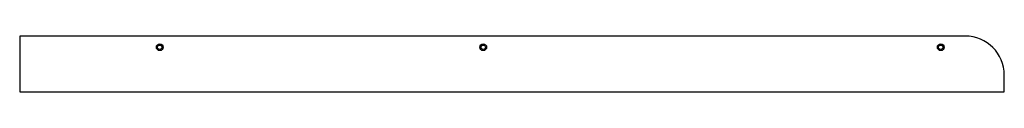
# Model space of a CAD drawing. Extents: x -848 to 918, y -50 to 50.
import ezdxf

# ---------------------------------------------------------------- set-up
doc = ezdxf.new("R2010")
doc.units = 0
doc.layers.get('0').update_dxf_attribs({"linetype": 'CONTINUOUS'})

msp = doc.modelspace()

# ---------------------------------------------------------------- linework, layer by layer
at = {"color": 7, "linetype": 'CONTINUOUS'}
for p, q in [((847.5, 50), (-847.5, 50)), ((-847.5, 50), (-847.5, -50)), ((917.5, -50), (917.5, -20)), ((-847.5, -50), (917.5, -50))]:
    msp.add_line(p, q, dxfattribs=at)
for centre, radius in [((-596.5, 30), 6), ((-16.5, 30), 6), ((803.5, 30), 6), ((-596.5, 30), 4), ((-16.5, 30), 4), ((803.5, 30), 4)]:
    msp.add_circle(centre, radius, dxfattribs=at)
msp.add_arc((847.5, -20), 70, 0, 90, dxfattribs=at)

doc.saveas('drawing.dxf')
